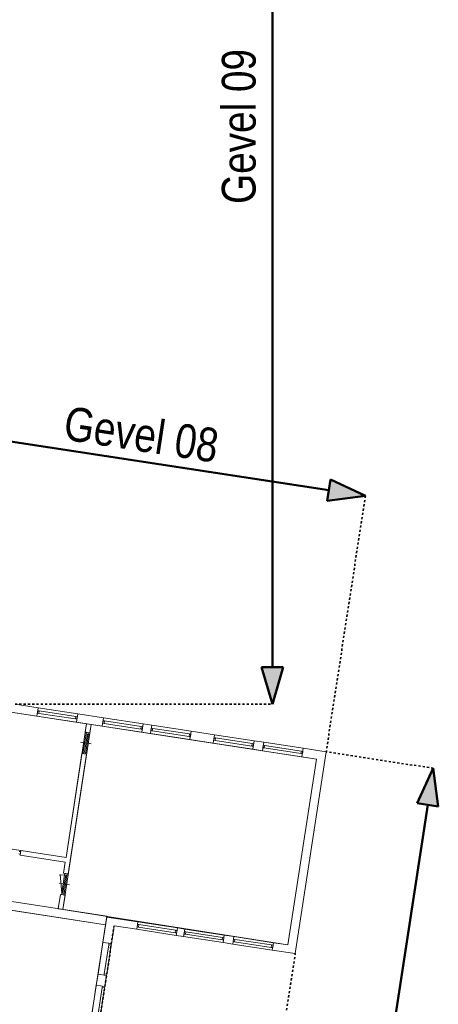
# Model space of a CAD drawing. Extents: x -59835 to 56084, y -767 to 223824.
# Tile 25 of 47: x 36572 to 56084, y 42924 to 88805. Entities that reach past the tile are written whole.
import ezdxf

# ---------------------------------------------------------------- set-up
doc = ezdxf.new("R2010")
doc.units = 0
doc.header["$MEASUREMENT"] = 0
doc.linetypes.add('DASHED', pattern=[200, 100, -100])
doc.layers.add('99 - SITUATIE', color=12, linetype='Continuous')

msp = doc.modelspace()

# ---------------------------------------------------------------- hatches: boundary and pattern name
at = {"layer": '99 - SITUATIE', "linetype": 'Continuous', "lineweight": 5}
for points in [[(52685.75, 66617.8125), (50907.9453, 66383.1719), (51059.9062, 67374.1094)], [(48351.8125, 56911.375), (47850.5312, 58633.1094), (48853.0508, 58633.0312)], [(55849.6875, 53923.4375), (56084.3281, 52145.6406), (55093.3906, 52297.5938)]]:
    msp.add_hatch(color=7, dxfattribs=at).paths.add_polyline_path(points, flags=0)

# ---------------------------------------------------------------- linework, layer by layer
at = {"layer": '99 - SITUATIE', "color": 12, "linetype": 'Continuous', "lineweight": 50}
for points in [[(48351.8125, 58633.0625), (48351.8125, 107291.9375)], [(50983.9375, 66878.6875), (32671.1875, 69685.375)], [(51059.9062, 67374.1094), (50907.9453, 66383.1719)], [(52685.75, 66617.8125), (51059.9062, 67374.1094)], [(52685.75, 66617.8125), (50907.9453, 66383.1719)], [(48351.8125, 56911.375), (47850.5312, 58633.1094)], [(48853.0508, 58633.0312), (47850.5312, 58633.1094)], [(48351.8125, 56911.375), (48853.0508, 58633.0312)], [(55849.6875, 53923.4375), (55093.3906, 52297.5938)], [(55849.6875, 53923.4375), (56084.3281, 52145.6406)], [(49780.875, 14323.5625), (55588.8125, 52221.625)], [(55093.3906, 52297.5938), (56084.3203, 52145.625)]]:
    msp.add_lwpolyline(points, dxfattribs=at)
at = {"layer": '99 - SITUATIE', "color": 134, "linetype": 'DASHED', "lineweight": 35}
for points in [[(52685.75, 66617.8125), (50857.375, 54688.5625)], [(36354.5625, 56911.375), (48351.8125, 56911.375)], [(55849.6875, 53923.4375), (50857.375, 54688.5625)], [(39296.5, 35643), (40972.625, 46579.0625)], [(47740, 34348.875), (49416.125, 45284.9375)]]:
    msp.add_lwpolyline(points, dxfattribs=at)
at = {"layer": '99 - SITUATIE', "color": 5, "linetype": 'Continuous', "lineweight": 5}
for points in [[(33809.125, 56896.875), (37374.3125, 56350.4375)], [(37434.875, 56745.8125), (36354.5625, 56911.375)], [(37374.3125, 56350.4375), (37434.875, 56745.8125)], [(37413.25, 56604.4375), (37396, 56491.75)], [(37396, 56491.75), (37462.25, 56481.625)], [(37479.5, 56594.3125), (37413.25, 56604.4375)], [(39278.75, 56463.1875), (37434.875, 56745.8125)], [(37479.5, 56594.3125), (37462.25, 56481.625)], [(39173.5, 56219.3125), (37462.25, 56481.625)], [(39190.8125, 56332), (37479.5, 56594.3125)], [(39278.75, 56463.1875), (39218.125, 56067.8125)], [(40479.5, 56279.1875), (39278.75, 56463.1875)], [(39218.125, 56067.8125), (37374.3125, 56350.4375)], [(39190.8125, 56332), (39173.5, 56219.3125)], [(39173.5, 56219.3125), (39239.75, 56209.1875)], [(39257, 56321.875), (39190.8125, 56332)], [(39218.125, 56067.8125), (40418.875, 55883.8125)], [(39257, 56321.875), (39239.75, 56209.1875)], [(39686.5, 55996.0625), (39626.875, 55607.125)], [(39904, 55962.6875), (39686.5, 55996.0625)], [(40418.875, 55883.8125), (40479.5, 56279.1875)], [(40457.75, 56137.8125), (40440.5, 56025.125)], [(40440.5, 56025.125), (40506.75, 56015)], [(40524, 56127.6875), (40457.75, 56137.8125)], [(42323.25, 55996.5625), (40479.5, 56279.1875)], [(40524, 56127.6875), (40506.75, 56015)], [(42218.0625, 55752.6875), (40506.75, 56015)], [(42235.375, 55865.375), (40524, 56127.6875)], [(42323.25, 55996.5625), (42262.625, 55601.1875)], [(42725.625, 55934.9375), (42323.25, 55996.5625)], [(39669.125, 55532.875), (39538, 54676.875)], [(39725.5, 55524.25), (39594.3125, 54668.25)], [(39626.875, 55607.125), (39844.375, 55573.8125)], [(39679.3125, 55599.0625), (39669.125, 55532.875)], [(39781.875, 55515.5625), (39669.125, 55532.875)], [(39792, 55581.8125), (39679.3125, 55599.0625)], [(39781.875, 55515.5625), (39792, 55581.8125)], [(39844.375, 55573.8125), (39904, 55962.6875)], [(42262.625, 55601.1875), (40418.875, 55883.8125)], [(42235.375, 55865.375), (42218.0625, 55752.6875)], [(42218.0625, 55752.6875), (42284.3125, 55742.5625)], [(42301.5625, 55855.25), (42235.375, 55865.375)], [(42262.625, 55601.1875), (42665, 55539.5)], [(42301.5625, 55855.25), (42284.3125, 55742.5625)], [(42665, 55539.5), (42725.625, 55934.9375)], [(44508.8125, 55256.9375), (42665, 55539.5)], [(42704, 55793.5625), (42686.6875, 55680.875)], [(42686.6875, 55680.875), (42752.875, 55670.6875)], [(42770.1875, 55783.4375), (42704, 55793.5625)], [(44569.375, 55652.3125), (42725.625, 55934.9375)], [(42770.1875, 55783.4375), (42752.875, 55670.6875)], [(44464.25, 55408.4375), (42752.875, 55670.6875)], [(44481.5, 55521.125), (42770.1875, 55783.4375)], [(44481.5, 55521.125), (44464.25, 55408.4375)], [(44547.75, 55510.9375), (44481.5, 55521.125)], [(44569.375, 55652.3125), (44508.8125, 55256.9375)], [(45654.125, 55486.0625), (44569.375, 55652.3125)], [(39412.75, 55134.125), (39907, 55058.375)], [(39781.875, 55515.5625), (39650.625, 54659.5625)], [(44464.25, 55408.4375), (44530.5, 55398.25)], [(44508.8125, 55256.9375), (45593.5625, 55090.6875)], [(44547.75, 55510.9375), (44530.5, 55398.25)], [(45593.5625, 55090.6875), (45654.125, 55486.0625)], [(47437.375, 54808.0625), (45593.5625, 55090.6875)], [(45632.5, 55344.6875), (45615.25, 55232)], [(45615.25, 55232), (45681.5, 55221.875)], [(45698.75, 55334.5625), (45632.5, 55344.6875)], [(47497.9375, 55203.4375), (45654.125, 55486.0625)], [(45698.75, 55334.5625), (45681.5, 55221.875)], [(47392.75, 54959.5625), (45681.5, 55221.875)], [(47410.0625, 55072.25), (45698.75, 55334.5625)], [(47410.0625, 55072.25), (47392.75, 54959.5625)], [(47476.25, 55062.125), (47410.0625, 55072.25)], [(47497.9375, 55203.4375), (47437.375, 54808.0625)], [(47476.25, 55062.125), (47459, 54949.4375)], [(47944.8125, 55134.9375), (47497.9375, 55203.4375)], [(47884.25, 54739.5625), (47944.8125, 55134.9375)], [(49788.625, 54852.375), (47944.8125, 55134.9375)], [(39475.375, 54618.6875), (38732.125, 49768.75)], [(39692.875, 54585.3125), (39475.375, 54618.6875)], [(39538, 54676.875), (39527.8125, 54610.625)], [(39640.5, 54593.375), (39527.8125, 54610.625)], [(39650.625, 54659.5625), (39538, 54676.875)], [(39640.5, 54593.375), (39650.625, 54659.5625)], [(47392.75, 54959.5625), (47459, 54949.4375)], [(47437.375, 54808.0625), (47884.25, 54739.5625)], [(49728, 54457), (47884.25, 54739.5625)], [(47923.125, 54993.625), (47905.875, 54880.9375)], [(47905.875, 54880.9375), (47972.125, 54870.8125)], [(47989.375, 54983.4375), (47923.125, 54993.625)], [(47989.375, 54983.4375), (47972.125, 54870.8125)], [(49683.4375, 54608.5), (47972.125, 54870.8125)], [(49700.6875, 54721.1875), (47989.375, 54983.4375)], [(49416.125, 45284.9375), (50857.375, 54688.5625)], [(49700.6875, 54721.1875), (49683.4375, 54608.5)], [(49683.4375, 54608.5), (49749.625, 54598.3125)], [(49766.9375, 54711), (49700.6875, 54721.1875)], [(49788.625, 54852.375), (49728, 54457)], [(49766.9375, 54711), (49749.625, 54598.3125)], [(50857.375, 54688.5625), (49788.625, 54852.375)], [(38837, 49001.3125), (39692.875, 54585.3125)], [(50401.375, 54353.75), (49073.75, 45691.5)], [(49728, 54457), (50401.375, 54353.75)], [(36617.25, 50039.25), (36551.0625, 50049.4375)], [(36625.3125, 50091.625), (36592, 49874.1875)], [(36617.25, 50039.25), (36600, 49926.5625)], [(38732.125, 49768.75), (36625.3125, 50091.625)], [(36533.8125, 49936.75), (36600, 49926.5625)], [(36592, 49874.1875), (38698.75, 49551.3125)], [(38698.75, 49551.3125), (38619.5625, 49034.6875)], [(38661.8125, 48960.4375), (38429.8125, 48940.125)], [(38530.625, 48104.4375), (38454, 48980)], [(38661.8125, 48960.4375), (38530.625, 48104.4375)], [(38718.125, 48951.8125), (38586.9375, 48095.8125)], [(38619.5625, 49034.6875), (38837, 49001.3125)], [(38774.5, 48943.125), (38643.25, 48087.125)], [(38672, 49026.625), (38661.8125, 48960.4375)], [(38774.5, 48943.125), (38661.8125, 48960.4375)], [(38784.625, 49009.375), (38672, 49026.625)], [(38774.5, 48943.125), (38784.625, 49009.375)], [(38405.4375, 48561.6875), (38899.625, 48485.9375)], [(40636.875, 47028.5625), (36002.9375, 47738.8125)], [(38468.0625, 48046.1875), (38365.5, 47376.6875)], [(38685.5, 48012.875), (38468.0625, 48046.1875)], [(38530.625, 48104.4375), (38520.5, 48038.1875)], [(38633.125, 48020.9375), (38520.5, 48038.1875)], [(38643.25, 48087.125), (38530.625, 48104.4375)], [(38582.875, 47343.375), (38685.5, 48012.875)], [(38633.125, 48020.9375), (38643.25, 48087.125)], [(35942.375, 47343.375), (40576.25, 46633.1875)], [(38365.5, 47376.6875), (38582.875, 47343.375)], [(40450.25, 45811.1875), (40630.25, 46985.625)], [(40576.25, 46633.1875), (40636.875, 47028.5625)], [(40630.25, 46985.625), (42078.4375, 46763.6875)], [(40972.625, 46579.0625), (40845.625, 45750.5625)], [(42025.375, 46417.6875), (40972.625, 46579.0625)], [(42078.4375, 46763.6875), (42025.375, 46417.6875)], [(43869.1875, 46135.125), (42025.375, 46417.6875)], [(42060.5625, 46647.0625), (42043.25, 46534.375)], [(42043.25, 46534.375), (42109.5, 46524.1875)], [(42126.75, 46636.875), (42060.5625, 46647.0625)], [(43922.25, 46481.0625), (42078.4375, 46763.6875)], [(42126.75, 46636.875), (42109.5, 46524.1875)], [(43820.875, 46261.9375), (42109.5, 46524.1875)], [(43838.125, 46374.5625), (42126.75, 46636.875)], [(43838.125, 46374.5625), (43820.875, 46261.9375)], [(43904.375, 46364.4375), (43838.125, 46374.5625)], [(43869.1875, 46135.125), (43922.25, 46481.0625)], [(43904.375, 46364.4375), (43887.0625, 46251.75)], [(43922.25, 46481.0625), (44265.875, 46428.375)], [(44265.875, 46428.375), (44212.875, 46082.4375)], [(46109.6875, 46145.8125), (44265.875, 46428.375)], [(43820.875, 46261.9375), (43887.0625, 46251.75)], [(44212.875, 46082.4375), (43869.1875, 46135.125)], [(46056.6875, 45799.8125), (44212.875, 46082.4375)], [(44248, 46311.75), (44230.75, 46199.0625)], [(44230.75, 46199.0625), (44297, 46188.9375)], [(44314.25, 46301.625), (44248, 46311.75)], [(44314.25, 46301.625), (44297, 46188.9375)], [(46008.3125, 45926.625), (44297, 46188.9375)], [(46025.625, 46039.3125), (44314.25, 46301.625)], [(46025.625, 46039.3125), (46008.3125, 45926.625)], [(46008.3125, 45926.625), (46074.5625, 45916.5)], [(46091.8125, 46029.1875), (46025.625, 46039.3125)], [(46109.6875, 46145.8125), (46056.6875, 45799.8125)], [(46091.8125, 46029.1875), (46074.5625, 45916.5)], [(46556.5625, 46077.3125), (46109.6875, 46145.8125)], [(46503.5, 45731.375), (46556.5625, 46077.3125)], [(46538.6875, 45960.6875), (46521.375, 45848)], [(46604.875, 45950.5625), (46538.6875, 45960.6875)], [(48400.375, 45794.75), (46556.5625, 46077.3125)], [(46604.875, 45950.5625), (46587.625, 45837.8125)], [(48316.25, 45688.25), (46604.875, 45950.5625)], [(40222.125, 44322.8125), (40450.25, 45811.1875)], [(40845.625, 45750.5625), (40450.25, 45811.1875)], [(40515, 44345.6875), (40722.8125, 45701.625)], [(40627.625, 44328.4375), (40835.5, 45684.375)], [(40732.9375, 45767.875), (40722.8125, 45701.625)], [(40835.5, 45684.375), (40722.8125, 45701.625)], [(40845.625, 45750.5625), (40732.9375, 45767.875)], [(40835.5, 45684.375), (40845.625, 45750.5625)], [(46056.6875, 45799.8125), (46503.5, 45731.375)], [(48347.3125, 45448.75), (46503.5, 45731.375)], [(46521.375, 45848), (46587.625, 45837.8125)], [(48299, 45575.5625), (46587.625, 45837.8125)], [(48316.25, 45688.25), (48299, 45575.5625)], [(48299, 45575.5625), (48365.1875, 45565.375)], [(48382.5, 45678.0625), (48316.25, 45688.25)], [(48400.375, 45794.75), (48347.3125, 45448.75)], [(48347.3125, 45448.75), (49416.125, 45284.9375)], [(48382.5, 45678.0625), (48365.1875, 45565.375)], [(49073.75, 45691.5), (48400.375, 45794.75)], [(40143.6875, 43811), (40222.125, 44322.8125)], [(40222.125, 44322.8125), (40617.5, 44262.1875)], [(40515, 44345.6875), (40504.875, 44279.5)], [(40617.5, 44262.1875), (40504.875, 44279.5)], [(40627.625, 44328.4375), (40515, 44345.6875)], [(40617.5, 44262.1875), (40539.0625, 43750.375)], [(40617.5, 44262.1875), (40627.625, 44328.4375)], [(39918.5, 42341.8125), (40143.6875, 43811)], [(40539.0625, 43750.375), (40143.6875, 43811)], [(40211.375, 42364.6875), (40416.25, 43701.4375)], [(40324, 42347.4375), (40528.875, 43684.1875)], [(40426.375, 43767.625), (40416.25, 43701.4375)], [(40528.875, 43684.1875), (40416.25, 43701.4375)], [(40539.0625, 43750.375), (40426.375, 43767.625)], [(40528.875, 43684.1875), (40539.0625, 43750.375)]]:
    msp.add_lwpolyline(points, dxfattribs=at)
for points in [[(34546.5625, 56783.8125), (39686.5, 55996.0625), (38732.125, 49768.75), (33592.125, 50556.5625)], [(39904, 55962.6875), (50401.375, 54353.75), (49073.75, 45691.5), (38582.875, 47343.375)], [(33366.125, 47738.25), (40576.25, 46633.1875), (39191.5, 37598.1875), (31981.375, 38703.3125)]]:
    msp.add_lwpolyline(points, close=True, dxfattribs=at)

# ---------------------------------------------------------------- texts
at = {"layer": '99 - SITUATIE', "color": 7, "linetype": 'Continuous', "lineweight": 0, "char_height": 1574.999958, "attachment_point": 7, "line_spacing_factor": 1.333333}
for s, insert, rotation in [('{\\fArial Narrow|b0|i0|c12|p0;Gevel 09}', (47591.8125, 80217.6875), 90), ('{\\fArial Narrow|b0|i0|c12|p0;Gevel 08}', (38550.8008, 69230.8906), 351.28705112)]:
    msp.add_mtext(s, dxfattribs=dict(at, insert=insert, rotation=rotation))

doc.saveas('drawing.dxf')
